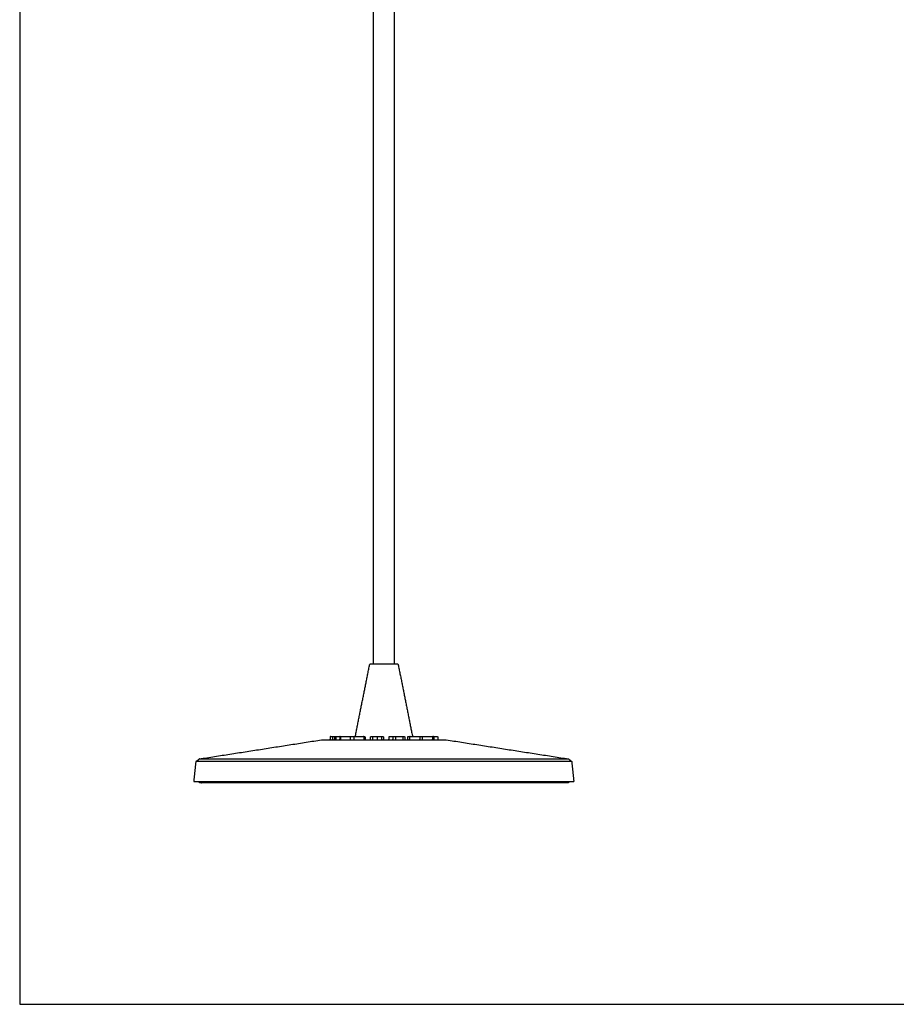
# Model space of a CAD drawing. Header units: millimetres. Extents: x -808 to 808, y -1435 to 1435.
# Tile 1 of 4: x -808 to 0, y -1435 to -528. Entities that reach past the tile are written whole.
import ezdxf

# ---------------------------------------------------------------- set-up
doc = ezdxf.new("R2010")
doc.units = ezdxf.units.MM
for name, color, linetype, true_color in [('Make2D$Visible$Curves$TDL0715_01_PT01_R03_Cast_Base', 7, 'Continuous', 0xffffff), ('Make2D$Visible$Curves$TDL0715_01_PT02_R02 BASE TUBE', 7, 'Continuous', 0xffffff), ('Make2D$Visible$Curves$TDL0715_01_PT09_R01_Foot_Pad', 7, 'Continuous', 0xffffff), ('TDL0715_01_PT01_R03_Cast_Base', 7, 'Continuous', 0xffffff)]:
    doc.layers.add(name, color=color, linetype=linetype, true_color=true_color)

msp = doc.modelspace()

# ---------------------------------------------------------------- linework, layer by layer
at = {"layer": 'Make2D$Visible$Curves$TDL0715_01_PT01_R03_Cast_Base', "color": 18, "true_color": 0x000000}
for points, degree in [([(-498.58, -1187.94), (-491.96, -1154.84), (-485.34, -1121.74)], 2), ([(-459.01, -1121.74), (-452.4, -1154.84), (-445.78, -1187.94)], 2), ([(-521.29, -1187.94), (-521.45, -1187.94), (-521.61, -1188), (-521.74, -1188.12), (-521.81, -1188.28), (-521.81, -1188.44)], 5), ([(-521.29, -1187.94), (-520.69, -1187.94), (-520.09, -1187.94)], 2), ([(-520.09, -1187.94), (-520.02, -1187.94), (-519.96, -1187.94)], 2), ([(-519.96, -1187.94), (-518.53, -1187.94), (-517.1, -1187.94)], 2), ([(-517.79, -1188.44), (-517.79, -1188.28), (-517.7, -1188.12), (-517.53, -1188), (-517.32, -1187.94), (-517.1, -1187.94)], 5), ([(-517.1, -1187.94), (-516.73, -1187.94), (-516.36, -1187.94)], 2), ([(-516.54, -1188.44), (-516.54, -1188.28), (-516.51, -1188.12), (-516.47, -1188), (-516.41, -1187.94), (-516.36, -1187.94)], 5), ([(-516.36, -1187.94), (-514.37, -1187.94), (-512.38, -1187.94)], 2), ([(-512.38, -1187.94), (-512.55, -1187.94), (-512.72, -1188), (-512.86, -1188.12), (-512.93, -1188.28), (-512.93, -1188.44)], 5), ([(-512.38, -1187.94), (-512.12, -1187.94), (-511.87, -1187.94)], 2), ([(-511.87, -1187.94), (-511.92, -1187.94), (-511.98, -1188), (-512.02, -1188.12), (-512.05, -1188.28), (-512.05, -1188.44)], 5), ([(-511.87, -1187.94), (-507.21, -1187.94), (-502.56, -1187.94)], 2), ([(-478.35, -1187.94), (-476.6, -1187.94), (-474.84, -1187.94)], 2), ([(-474.84, -1187.94), (-474.71, -1187.94), (-474.58, -1188), (-474.47, -1188.12), (-474.42, -1188.28), (-474.42, -1188.44)], 5), ([(-474.84, -1187.94), (-473.99, -1187.94), (-473.14, -1187.94)], 2), ([(-467.49, -1188.44), (-467.49, -1188.28), (-467.41, -1188.12), (-467.26, -1188), (-467.06, -1187.94), (-466.87, -1187.94)], 5), ([(-466.87, -1187.94), (-465.23, -1187.94), (-463.59, -1187.94)], 2), ([(-463.93, -1188.44), (-463.93, -1188.28), (-463.89, -1188.12), (-463.8, -1188), (-463.69, -1187.94), (-463.59, -1187.94)], 5), ([(-463.59, -1187.94), (-462.88, -1187.94), (-462.17, -1187.94)], 2), ([(-462.17, -1187.94), (-458.38, -1187.94), (-454.59, -1187.94)], 2), ([(-462.17, -1187.94), (-461.97, -1187.94), (-461.78, -1188), (-461.62, -1188.12), (-461.55, -1188.28), (-461.55, -1188.44)], 5), ([(-454.59, -1187.94), (-454.62, -1187.94), (-454.64, -1188), (-454.66, -1188.12), (-454.67, -1188.28), (-454.67, -1188.44)], 5), ([(-454.59, -1187.94), (-454.1, -1187.94), (-453.62, -1187.94)], 2), ([(-453.62, -1187.94), (-453.42, -1187.94), (-453.23, -1188), (-453.07, -1188.12), (-453, -1188.28), (-453, -1188.44)], 5), ([(-437.17, -1187.94), (-437.22, -1187.94), (-437.28, -1187.94)], 2), ([(-437.17, -1187.94), (-432.4, -1187.94), (-427.62, -1187.94)], 2), ([(-437.17, -1187.94), (-437.15, -1187.94), (-437.13, -1187.94), (-437.11, -1187.95), (-437.09, -1187.96), (-437.07, -1187.98)], 5), ([(-427.62, -1187.94), (-427.29, -1187.94), (-426.97, -1187.94)], 2), ([(-426.97, -1187.94), (-424.97, -1187.94), (-422.98, -1187.94)], 2), ([(-426.3, -1188.44), (-426.3, -1188.28), (-426.38, -1188.12), (-426.55, -1188), (-426.76, -1187.94), (-426.97, -1187.94)], 5), ([(-642.24, -1208.5), (-585.96, -1199.72), (-529.68, -1190.94)], 2), ([(-521.81, -1190.44), (-521.81, -1190.59), (-521.87, -1190.75), (-522, -1190.88), (-522.16, -1190.94), (-522.32, -1190.94)], 5), ([(-521.46, -1188.44), (-521.63, -1188.44), (-521.81, -1188.44)], 2), ([(-521.81, -1188.44), (-521.81, -1189.44), (-521.81, -1190.44)], 2), ([(-521.46, -1190.44), (-521.63, -1190.44), (-521.81, -1190.44)], 2), ([(-519.61, -1188.44), (-519.54, -1188.44), (-519.48, -1188.44)], 2), ([(-519.61, -1188.44), (-519.61, -1189.44), (-519.61, -1190.44)], 2), ([(-519.61, -1190.44), (-519.54, -1190.44), (-519.48, -1190.44)], 2), ([(-519.13, -1190.94), (-519.28, -1190.94), (-519.43, -1190.88), (-519.55, -1190.75), (-519.61, -1190.59), (-519.61, -1190.44)], 5), ([(-519.48, -1188.44), (-519.48, -1189.44), (-519.48, -1190.44)], 2), ([(-519, -1190.94), (-519.15, -1190.94), (-519.3, -1190.88), (-519.42, -1190.75), (-519.48, -1190.59), (-519.48, -1190.44)], 5), ([(-518.47, -1190.94), (-518.26, -1190.94), (-518.04, -1190.88), (-517.87, -1190.75), (-517.79, -1190.59), (-517.79, -1190.44)], 5), ([(-517.79, -1188.44), (-517.79, -1189.44), (-517.79, -1190.44)], 2), ([(-516.54, -1190.44), (-516.54, -1190.59), (-516.56, -1190.75), (-516.6, -1190.88), (-516.66, -1190.94), (-516.72, -1190.94)], 5), ([(-516.54, -1188.44), (-516.54, -1189.44), (-516.54, -1190.44)], 2), ([(-512.93, -1190.44), (-512.93, -1190.59), (-512.99, -1190.75), (-513.13, -1190.88), (-513.3, -1190.94), (-513.47, -1190.94)], 5), ([(-512.93, -1188.44), (-512.93, -1189.44), (-512.93, -1190.44)], 2), ([(-512.05, -1190.44), (-512.05, -1190.59), (-512.07, -1190.75), (-512.11, -1190.88), (-512.17, -1190.94), (-512.23, -1190.94)], 5), ([(-512.05, -1188.44), (-512.05, -1189.44), (-512.05, -1190.44)], 2), ([(-503.06, -1190.44), (-503.06, -1189.44), (-503.06, -1188.44)], 2), ([(-500.03, -1188.44), (-500.03, -1189.44), (-500.03, -1190.44)], 2), ([(-490.79, -1188.44), (-490.79, -1189.44), (-490.79, -1190.44)], 2), ([(-489.6, -1188.44), (-489.6, -1189.44), (-489.6, -1190.44)], 2), ([(-484.46, -1190.44), (-484.46, -1189.44), (-484.46, -1188.44)], 2), ([(-482.61, -1188.44), (-482.61, -1189.44), (-482.61, -1190.44)], 2), ([(-478.41, -1188.44), (-478.41, -1189.44), (-478.41, -1190.44)], 2), ([(-474.42, -1188.44), (-474.42, -1189.44), (-474.42, -1190.44)], 2), ([(-474.42, -1190.44), (-474.42, -1190.59), (-474.37, -1190.75), (-474.27, -1190.88), (-474.13, -1190.94), (-474, -1190.94)], 5), ([(-472.57, -1188.44), (-472.57, -1189.44), (-472.57, -1190.44)], 2), ([(-472, -1190.94), (-472.18, -1190.94), (-472.36, -1190.88), (-472.5, -1190.75), (-472.57, -1190.59), (-472.57, -1190.44)], 5), ([(-468.11, -1190.94), (-467.91, -1190.94), (-467.72, -1190.88), (-467.56, -1190.75), (-467.49, -1190.59), (-467.49, -1190.44)], 5), ([(-467.49, -1188.44), (-467.49, -1189.44), (-467.49, -1190.44)], 2), ([(-464.27, -1190.94), (-464.16, -1190.94), (-464.05, -1190.88), (-463.97, -1190.75), (-463.93, -1190.59), (-463.93, -1190.44)], 5), ([(-463.93, -1188.44), (-463.93, -1189.44), (-463.93, -1190.44)], 2), ([(-461.55, -1188.44), (-461.55, -1189.44), (-461.55, -1190.44)], 2), ([(-461.55, -1190.44), (-461.55, -1190.59), (-461.47, -1190.75), (-461.32, -1190.88), (-461.12, -1190.94), (-460.93, -1190.94)], 5), ([(-454.67, -1190.44), (-454.67, -1190.59), (-454.68, -1190.75), (-454.7, -1190.88), (-454.73, -1190.94), (-454.76, -1190.94)], 5), ([(-454.67, -1188.44), (-454.67, -1189.44), (-454.67, -1190.44)], 2), ([(-453, -1188.44), (-453, -1189.44), (-453, -1190.44)], 2), ([(-453, -1190.44), (-453, -1190.59), (-452.92, -1190.75), (-452.77, -1190.88), (-452.57, -1190.94), (-452.38, -1190.94)], 5), ([(-450.23, -1190.44), (-450.23, -1189.44), (-450.23, -1188.44)], 2), ([(-448.49, -1188.44), (-448.49, -1189.44), (-448.49, -1190.44)], 2), ([(-439.1, -1188.44), (-439.1, -1189.44), (-439.1, -1190.44)], 2), ([(-436.78, -1188.44), (-436.78, -1189.44), (-436.78, -1190.44)], 2), ([(-427.39, -1188.44), (-427.39, -1189.44), (-427.39, -1190.44)], 2), ([(-427.17, -1190.94), (-427.24, -1190.94), (-427.31, -1190.88), (-427.37, -1190.75), (-427.39, -1190.59), (-427.39, -1190.44)], 5), ([(-426.3, -1188.44), (-426.3, -1189.44), (-426.3, -1190.44)], 2), ([(-426.3, -1190.44), (-426.3, -1190.59), (-426.22, -1190.75), (-426.05, -1190.88), (-425.84, -1190.94), (-425.63, -1190.94)], 5), ([(-422.43, -1188.44), (-422.43, -1189.44), (-422.43, -1190.44)], 2), ([(-422.43, -1190.44), (-422.43, -1190.59), (-422.36, -1190.75), (-422.22, -1190.88), (-422.05, -1190.94), (-421.88, -1190.94)], 5), ([(-414.68, -1190.94), (-358.39, -1199.72), (-302.11, -1208.5)], 2), ([(-647.18, -1229.44), (-646.2, -1220.18), (-645.23, -1210.93)], 2), ([(-645.23, -1210.93), (-643.73, -1209.71), (-642.24, -1208.5)], 2), ([(-302.11, -1208.5), (-300.62, -1209.71), (-299.12, -1210.93)], 2), ([(-299.12, -1210.93), (-298.15, -1220.18), (-297.18, -1229.44)], 2)]:
    msp.add_open_spline(points, degree=degree, dxfattribs=at)
for points, degree, knots in [([(-485.34, -1121.74), (-485.29, -1121.51), (-485.17, -1121.31), (-484.9, -1121.09), (-484.79, -1121.03), (-484.65, -1120.98), (-484.61, -1120.97), (-484.54, -1120.95), (-484.5, -1120.95), (-484.45, -1120.94), (-484.43, -1120.94), (-484.4, -1120.94), (-484.37, -1120.94), (-484.36, -1120.94)], 3, [0, 0, 0, 0, 0.70591, 0.70591, 1.065677, 1.065677, 1.181216, 1.181216, 1.293696, 1.293696, 1.348125, 1.348125, 1.388938, 1.388938, 1.388938, 1.388938]), ([(-460, -1120.94), (-460, -1120.94), (-459.97, -1120.94), (-459.96, -1120.94), (-459.95, -1120.94), (-459.92, -1120.94), (-459.91, -1120.94), (-459.85, -1120.95), (-459.81, -1120.95), (-459.74, -1120.97), (-459.7, -1120.98), (-459.56, -1121.03), (-459.45, -1121.09), (-459.18, -1121.31), (-459.06, -1121.51), (-459.01, -1121.74)], 3, [0, 0, 0, 0, 0.000049, 0.000049, 0.02753, 0.02753, 0.082495, 0.082495, 0.196085, 0.196085, 0.312764, 0.312764, 0.676079, 0.676079, 1.388951, 1.388951, 1.388951, 1.388951]), ([(-520.09, -1187.94), (-520.01, -1187.94), (-519.94, -1187.95), (-519.87, -1187.98), (-519.74, -1188.07), (-519.65, -1188.21), (-519.62, -1188.28), (-519.61, -1188.36), (-519.61, -1188.44)], 5, [1.570796, 1.570796, 1.570796, 1.570796, 1.570796, 1.570796, 2.356194, 2.356194, 2.356194, 3.141593, 3.141593, 3.141593, 3.141593, 3.141593, 3.141593]), ([(-519.96, -1187.94), (-519.89, -1187.94), (-519.81, -1187.95), (-519.74, -1187.98), (-519.61, -1188.07), (-519.52, -1188.21), (-519.49, -1188.28), (-519.48, -1188.36), (-519.48, -1188.44)], 5, [1.570796, 1.570796, 1.570796, 1.570796, 1.570796, 1.570796, 2.356194, 2.356194, 2.356194, 3.141593, 3.141593, 3.141593, 3.141593, 3.141593, 3.141593]), ([(-501.46, -1187.94), (-501.47, -1187.94), (-501.47, -1187.94), (-501.5, -1187.94), (-501.52, -1187.94), (-501.53, -1187.94)], 3, [0, 0, 0, 0, 0.0284227, 0.0284227, 0.113001, 0.113001, 0.113001, 0.113001]), ([(-499.75, -1187.94), (-499.75, -1187.94), (-499.76, -1187.94), (-499.78, -1187.94), (-499.8, -1187.94), (-499.84, -1187.96), (-499.87, -1187.98), (-499.93, -1188.04), (-499.95, -1188.08), (-499.99, -1188.17), (-500.01, -1188.22), (-500.03, -1188.32), (-500.03, -1188.38), (-500.03, -1188.44)], 3, [0, 0, 0, 0, 0.021612, 0.021612, 0.141711, 0.141711, 0.356388, 0.356388, 0.570957, 0.570957, 0.785478, 0.785478, 1, 1, 1, 1]), ([(-490.79, -1188.44), (-490.79, -1188.38), (-490.79, -1188.32), (-490.83, -1188.22), (-490.85, -1188.17), (-490.91, -1188.08), (-490.94, -1188.04), (-491.02, -1187.98), (-491.06, -1187.96), (-491.13, -1187.94), (-491.16, -1187.94), (-491.19, -1187.94), (-491.19, -1187.94), (-491.2, -1187.94)], 3, [0, 0, 0, 0, 0.214616, 0.214616, 0.429231, 0.429231, 0.643862, 0.643862, 0.858528, 0.858528, 0.971421, 0.971421, 1, 1, 1, 1]), ([(-482.61, -1188.44), (-482.61, -1188.38), (-482.6, -1188.32), (-482.58, -1188.22), (-482.56, -1188.17), (-482.51, -1188.08), (-482.48, -1188.04), (-482.41, -1187.98), (-482.37, -1187.96), (-482.32, -1187.94), (-482.29, -1187.94), (-482.27, -1187.94), (-482.26, -1187.94), (-482.26, -1187.94)], 3, [0, 0, 0, 0, 0.214577, 0.214577, 0.429153, 0.429153, 0.643758, 0.643758, 0.85843, 0.85843, 0.975559, 0.975559, 1, 1, 1, 1]), ([(-478.35, -1187.94), (-478.35, -1187.94), (-478.36, -1187.94), (-478.36, -1187.94), (-478.36, -1187.94), (-478.37, -1187.96), (-478.38, -1187.98), (-478.39, -1188.04), (-478.39, -1188.08), (-478.4, -1188.17), (-478.4, -1188.22), (-478.41, -1188.32), (-478.41, -1188.38), (-478.41, -1188.44)], 3, [0, 0, 0, 0, 0.022271, 0.022271, 0.141683, 0.141683, 0.356364, 0.356364, 0.570941, 0.570941, 0.785469, 0.785469, 1, 1, 1, 1]), ([(-473.14, -1187.94), (-473.05, -1187.94), (-472.96, -1187.95), (-472.87, -1187.98), (-472.72, -1188.07), (-472.62, -1188.21), (-472.59, -1188.28), (-472.57, -1188.36), (-472.57, -1188.44)], 5, [1.570796, 1.570796, 1.570796, 1.570796, 1.570796, 1.570796, 2.356194, 2.356194, 2.356194, 3.141593, 3.141593, 3.141593, 3.141593, 3.141593, 3.141593]), ([(-448.12, -1187.94), (-448.12, -1187.94), (-448.13, -1187.94), (-448.16, -1187.94), (-448.18, -1187.94), (-448.24, -1187.96), (-448.28, -1187.98), (-448.35, -1188.04), (-448.38, -1188.08), (-448.43, -1188.17), (-448.45, -1188.22), (-448.48, -1188.32), (-448.49, -1188.38), (-448.49, -1188.44)], 3, [0, 0, 0, 0, 0.028681, 0.028681, 0.14147, 0.14147, 0.356137, 0.356137, 0.570768, 0.570768, 0.785384, 0.785384, 1, 1, 1, 1]), ([(-439.1, -1188.44), (-439.1, -1188.38), (-439.1, -1188.32), (-439.13, -1188.22), (-439.15, -1188.17), (-439.19, -1188.08), (-439.22, -1188.04), (-439.29, -1187.98), (-439.32, -1187.96), (-439.38, -1187.94), (-439.4, -1187.94), (-439.42, -1187.94), (-439.43, -1187.94), (-439.43, -1187.94)], 3, [0, 0, 0, 0, 0.214522, 0.214522, 0.429041, 0.429041, 0.64361, 0.64361, 0.858287, 0.858287, 0.978423, 0.978423, 1, 1, 1, 1]), ([(-437.28, -1187.94), (-437.28, -1187.94), (-437.28, -1187.94), (-437.28, -1187.94), (-437.28, -1187.94), (-437.27, -1187.94), (-437.27, -1187.94), (-437.26, -1187.94), (-437.26, -1187.94), (-437.24, -1187.94), (-437.23, -1187.94), (-437.21, -1187.94), (-437.2, -1187.94), (-437.16, -1187.95), (-437.13, -1187.96), (-437.09, -1187.98), (-437.08, -1187.98), (-437.08, -1187.98)], 3, [0, 0, 0, 0, 0.0000001, 0.0000001, 0.0037669, 0.0037669, 0.0113003, 0.0113003, 0.0263684, 0.0263684, 0.0572043, 0.0572043, 0.0887036, 0.0887036, 0.1868766, 0.1868766, 0.2113541, 0.2113541, 0.2113541, 0.2113541]), ([(-427.62, -1187.94), (-427.59, -1187.94), (-427.55, -1187.95), (-427.52, -1187.98), (-427.46, -1188.07), (-427.42, -1188.21), (-427.4, -1188.28), (-427.39, -1188.36), (-427.39, -1188.44)], 5, [1.570796, 1.570796, 1.570796, 1.570796, 1.570796, 1.570796, 2.356194, 2.356194, 2.356194, 3.141593, 3.141593, 3.141593, 3.141593, 3.141593, 3.141593]), ([(-422.98, -1187.94), (-422.89, -1187.94), (-422.8, -1187.95), (-422.72, -1187.98), (-422.58, -1188.07), (-422.48, -1188.21), (-422.44, -1188.28), (-422.43, -1188.36), (-422.43, -1188.44)], 5, [1.570796, 1.570796, 1.570796, 1.570796, 1.570796, 1.570796, 2.356194, 2.356194, 2.356194, 3.141593, 3.141593, 3.141593, 3.141593, 3.141593, 3.141593]), ([(-503.56, -1190.94), (-503.54, -1190.94), (-503.51, -1190.93), (-503.48, -1190.93), (-503.46, -1190.93), (-503.41, -1190.92), (-503.39, -1190.91), (-503.31, -1190.88), (-503.25, -1190.84), (-503.11, -1190.7), (-503.06, -1190.57), (-503.06, -1190.44)], 3, [0, 0, 0, 0, 0.0461885, 0.0461885, 0.110506, 0.110506, 0.1771384, 0.1771384, 0.3871928, 0.3871928, 0.7970289, 0.7970289, 0.7970289, 0.7970289]), ([(-500.82, -1190.94), (-500.79, -1190.94), (-500.73, -1190.93), (-500.67, -1190.93), (-500.64, -1190.93), (-500.53, -1190.92), (-500.45, -1190.91), (-500.31, -1190.87), (-500.23, -1190.85), (-500.15, -1190.82), (-500.14, -1190.82), (-500.13, -1190.82)], 3, [0, 0, 0, 0, 0.0816278, 0.0816278, 0.1904845, 0.1904845, 0.4154449, 0.4154449, 0.6465239, 0.6465239, 0.6821343, 0.6821343, 0.6821343, 0.6821343]), ([(-500.03, -1190.44), (-500.03, -1190.49), (-500.04, -1190.55), (-500.06, -1190.66), (-500.07, -1190.71), (-500.11, -1190.79), (-500.14, -1190.83), (-500.19, -1190.89), (-500.22, -1190.91), (-500.27, -1190.93), (-500.28, -1190.94), (-500.3, -1190.94), (-500.3, -1190.94), (-500.3, -1190.94)], 3, [0, 0, 0, 0, 0.2145346, 0.2145346, 0.4290673, 0.4290673, 0.6436528, 0.6436528, 0.8583431, 0.8583431, 0.9766527, 0.9766527, 0.9827385, 0.9827385, 0.9827385, 0.9827385]), ([(-490.79, -1190.44), (-490.79, -1190.49), (-490.78, -1190.55), (-490.75, -1190.66), (-490.72, -1190.71), (-490.67, -1190.79), (-490.63, -1190.83), (-490.55, -1190.89), (-490.51, -1190.91), (-490.44, -1190.93), (-490.42, -1190.94), (-490.39, -1190.94), (-490.38, -1190.94), (-490.37, -1190.94)], 3, [0, 0, 0, 0, 0.214618, 0.214618, 0.429236, 0.429236, 0.643871, 0.643871, 0.858541, 0.858541, 0.969125, 0.969125, 1, 1, 1, 1]), ([(-489.6, -1190.44), (-489.6, -1190.57), (-489.55, -1190.7), (-489.41, -1190.84), (-489.35, -1190.88), (-489.27, -1190.91), (-489.25, -1190.92), (-489.21, -1190.93), (-489.19, -1190.93), (-489.15, -1190.93), (-489.12, -1190.94), (-489.1, -1190.94)], 3, [0, 0, 0, 0, 0.4098361, 0.4098361, 0.6198905, 0.6198905, 0.6865229, 0.6865229, 0.7508404, 0.7508404, 0.7970289, 0.7970289, 0.7970289, 0.7970289]), ([(-484.96, -1190.94), (-484.94, -1190.94), (-484.91, -1190.93), (-484.87, -1190.93), (-484.85, -1190.93), (-484.81, -1190.92), (-484.79, -1190.91), (-484.71, -1190.88), (-484.65, -1190.84), (-484.51, -1190.7), (-484.46, -1190.57), (-484.46, -1190.44)], 3, [0, 0, 0, 0, 0.0461885, 0.0461885, 0.110506, 0.110506, 0.1771384, 0.1771384, 0.3871928, 0.3871928, 0.7970289, 0.7970289, 0.7970289, 0.7970289]), ([(-482.61, -1190.44), (-482.61, -1190.49), (-482.61, -1190.55), (-482.64, -1190.66), (-482.66, -1190.71), (-482.71, -1190.79), (-482.74, -1190.83), (-482.8, -1190.89), (-482.84, -1190.91), (-482.9, -1190.93), (-482.92, -1190.94), (-482.95, -1190.94), (-482.95, -1190.94), (-482.96, -1190.94)], 3, [0, 0, 0, 0, 0.214583, 0.214583, 0.429166, 0.429166, 0.64378, 0.64378, 0.858459, 0.858459, 0.973671, 0.973671, 1, 1, 1, 1]), ([(-478.41, -1190.44), (-478.41, -1190.49), (-478.41, -1190.55), (-478.42, -1190.66), (-478.42, -1190.71), (-478.43, -1190.79), (-478.43, -1190.83), (-478.44, -1190.89), (-478.45, -1190.91), (-478.46, -1190.93), (-478.46, -1190.93), (-478.46, -1190.94)], 3, [0, 0, 0, 0, 0.2145359, 0.2145359, 0.4290701, 0.4290701, 0.6436542, 0.6436542, 0.8583405, 0.8583405, 0.963015, 0.963015, 0.963015, 0.963015]), ([(-450.73, -1190.94), (-450.71, -1190.94), (-450.68, -1190.93), (-450.64, -1190.93), (-450.62, -1190.93), (-450.58, -1190.92), (-450.56, -1190.91), (-450.48, -1190.88), (-450.42, -1190.84), (-450.28, -1190.7), (-450.23, -1190.57), (-450.23, -1190.44)], 3, [0, 0, 0, 0, 0.0461885, 0.0461885, 0.110506, 0.110506, 0.1771384, 0.1771384, 0.3871928, 0.3871928, 0.7970289, 0.7970289, 0.7970289, 0.7970289]), ([(-448.86, -1190.94), (-448.86, -1190.94), (-448.85, -1190.94), (-448.82, -1190.94), (-448.8, -1190.93), (-448.74, -1190.91), (-448.7, -1190.89), (-448.63, -1190.83), (-448.6, -1190.79), (-448.55, -1190.71), (-448.52, -1190.66), (-448.5, -1190.55), (-448.49, -1190.49), (-448.49, -1190.44)], 3, [0, 0, 0, 0, 0.030985, 0.030985, 0.141458, 0.141458, 0.356127, 0.356127, 0.570763, 0.570763, 0.785381, 0.785381, 1, 1, 1, 1]), ([(-438.76, -1190.94), (-438.77, -1190.94), (-438.77, -1190.94), (-438.8, -1190.94), (-438.82, -1190.93), (-438.87, -1190.91), (-438.91, -1190.89), (-438.97, -1190.83), (-439, -1190.79), (-439.05, -1190.71), (-439.07, -1190.66), (-439.09, -1190.55), (-439.1, -1190.49), (-439.1, -1190.44)], 3, [0, 0, 0, 0, 0.02331, 0.02331, 0.141659, 0.141659, 0.356349, 0.356349, 0.570934, 0.570934, 0.785466, 0.785466, 1, 1, 1, 1]), ([(-436.78, -1190.44), (-436.78, -1190.57), (-436.73, -1190.7), (-436.59, -1190.84), (-436.53, -1190.88), (-436.45, -1190.91), (-436.42, -1190.92), (-436.38, -1190.93), (-436.36, -1190.93), (-436.33, -1190.93), (-436.3, -1190.94), (-436.28, -1190.94)], 3, [0, 0, 0, 0, 0.4098361, 0.4098361, 0.6198905, 0.6198905, 0.6865229, 0.6865229, 0.7508404, 0.7508404, 0.7970289, 0.7970289, 0.7970289, 0.7970289])]:
    msp.add_open_spline(points, degree=degree, knots=knots, dxfattribs=at)
for points, weights in [([(-484.36, -1120.94), (-484.36, -1120.94), (-481.68, -1120.94)], [1, 0.922158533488, 0.955503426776]), ([(-468.41, -1120.94), (-464.95, -1120.94), (-462.68, -1120.94)], [1, 0.911546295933, 0.905027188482]), ([(-462.68, -1120.94), (-460, -1120.94), (-460, -1120.94)], [0.905027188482, 0.897470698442, 1]), ([(-502.56, -1187.94), (-502.56, -1187.94), (-499.75, -1187.94)], [1, 0.87493809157, 1]), ([(-499.75, -1187.94), (-499.2, -1187.94), (-498.58, -1187.94)], [1, 0.977117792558, 0.967087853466]), ([(-491.2, -1187.94), (-490.1, -1187.94), (-490.1, -1187.94)], [1, 0.953119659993, 1]), ([(-483.96, -1187.94), (-483.96, -1187.94), (-482.26, -1187.94)], [1, 0.92588199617, 1]), ([(-482.26, -1187.94), (-480.6, -1187.94), (-478.35, -1187.94)], [1, 0.945678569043, 1]), ([(-449.73, -1187.94), (-449.73, -1187.94), (-448.12, -1187.94)], [1, 0.930416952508, 1]), ([(-448.12, -1187.94), (-447.15, -1187.94), (-445.78, -1187.94)], [1, 0.951545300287, 0.960746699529]), ([(-439.43, -1187.94), (-437.28, -1187.94), (-437.28, -1187.94)], [1, 0.905684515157, 1]), ([(-529.68, -1190.94), (-529.68, -1190.94), (-522.32, -1190.94)], [1, 0.902327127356, 0.869797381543]), ([(-522.32, -1190.94), (-514.41, -1190.94), (-500.29, -1190.94)], [0.869797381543, 0.837284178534, 0.869847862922]), ([(-500.29, -1190.94), (-500.26, -1190.94), (-500.24, -1190.94)], [0.869847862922, 0.86990115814, 0.869954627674]), ([(-500.24, -1190.94), (-493.02, -1190.94), (-484.96, -1190.94)], [0.869954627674, 0.887657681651, 0.924468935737]), ([(-484.96, -1190.94), (-484.91, -1190.94), (-484.87, -1190.94)], [0.924468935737, 0.924667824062, 0.924867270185]), ([(-484.87, -1190.94), (-481.7, -1190.94), (-478.47, -1190.94)], [0.924867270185, 0.94023957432, 0.958925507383]), ([(-478.47, -1190.94), (-478.47, -1190.94), (-478.46, -1190.94)], [0.958925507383, 0.958935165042, 0.958944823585]), ([(-421.88, -1190.94), (-414.68, -1190.94), (-414.68, -1190.94)], [0.870447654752, 0.903293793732, 1]), ([(-647.18, -1229.44), (-647.18, -1229.44), (-642.18, -1229.44)], [1, 0.952503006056, 0.920410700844]), ([(-302.64, -1229.44), (-297.18, -1229.44), (-297.18, -1229.44)], [0.917648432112, 0.950437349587, 1])]:
    msp.add_rational_spline(points, weights, degree=2, dxfattribs=at)
for points, weights, degree, knots in [([(-481.68, -1120.94), (-480.65, -1120.94), (-479.33, -1120.94), (-474.31, -1120.94), (-468.41, -1120.94)], [0.955503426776, 0.9688479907, 1, 0.891006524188, 1], 2, [8.198529, 8.198529, 8.198529, 11.479564, 11.479564, 22.959129, 22.959129, 22.959129]), ([(-503.06, -1188.44), (-503.06, -1188.31), (-503.01, -1188.18), (-502.91, -1188.08), (-502.86, -1188.04), (-502.81, -1188), (-502.71, -1187.96), (-502.68, -1187.95), (-502.64, -1187.94), (-502.63, -1187.94), (-502.6, -1187.94), (-502.57, -1187.94), (-502.56, -1187.94)], [0.969759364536, 0.875080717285, 0.82774139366, 0.82774139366, 0.82774139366, 0.82774139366, 0.82774139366, 0.82774139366, 0.82774139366, 0.82774139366, 0.82774139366, 0.82774139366, 0.82774139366], 3, [0, 0, 0, 0, 0.402872, 0.402872, 0.402872, 0.6164847, 0.6164847, 0.7175949, 0.7175949, 0.7500366, 0.7500366, 0.797103, 0.797103, 0.797103, 0.797103]), ([(-498.58, -1187.94), (-496.91, -1187.94), (-495.14, -1187.94), (-492.6, -1187.94), (-491.2, -1187.94)], [0.967087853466, 0.941403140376, 1, 0.918520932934, 1], 2, [1.3666, 1.3666, 1.3666, 4.866197, 4.866197, 9.732394, 9.732394, 9.732394]), ([(-490.1, -1187.94), (-490.1, -1187.94), (-490.1, -1187.94), (-490.09, -1187.94), (-490.09, -1187.94), (-490.08, -1187.94), (-490.08, -1187.94), (-490.06, -1187.94), (-490.05, -1187.94), (-490.03, -1187.94), (-490.02, -1187.94), (-489.98, -1187.95), (-489.95, -1187.96), (-489.86, -1188), (-489.8, -1188.04), (-489.75, -1188.08), (-489.65, -1188.18), (-489.6, -1188.31), (-489.6, -1188.44)], [1, 1, 1, 1, 1, 1, 1, 1, 1, 1, 1, 1, 1, 1, 1, 1, 1, 1.05719095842, 1.17157287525], 3, [0, 0, 0, 0, 0.0000009, 0.0000009, 0.007607, 0.007607, 0.0228204, 0.0228204, 0.0539537, 0.0539537, 0.0857567, 0.0857567, 0.1848765, 0.1848765, 0.3942841, 0.3942841, 0.3942841, 0.7971561, 0.7971561, 0.7971561, 0.7971561]), ([(-484.46, -1188.44), (-484.46, -1188.31), (-484.41, -1188.18), (-484.31, -1188.08), (-484.26, -1188.04), (-484.2, -1188), (-484.11, -1187.96), (-484.08, -1187.95), (-484.04, -1187.94), (-484.03, -1187.94), (-484, -1187.94), (-483.97, -1187.94), (-483.96, -1187.94)], [0.969458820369, 0.874809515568, 0.827484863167, 0.827484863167, 0.827484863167, 0.827484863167, 0.827484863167, 0.827484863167, 0.827484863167, 0.827484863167, 0.827484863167, 0.827484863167, 0.827484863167], 3, [0, 0, 0, 0, 0.402872, 0.402872, 0.402872, 0.6164847, 0.6164847, 0.7175949, 0.7175949, 0.7500366, 0.7500366, 0.797103, 0.797103, 0.797103, 0.797103]), ([(-450.23, -1188.44), (-450.23, -1188.31), (-450.18, -1188.18), (-450.08, -1188.08), (-450.03, -1188.04), (-449.97, -1188), (-449.88, -1187.96), (-449.85, -1187.95), (-449.81, -1187.94), (-449.8, -1187.94), (-449.77, -1187.94), (-449.74, -1187.94), (-449.73, -1187.94)], [0.988233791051, 0.891751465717, 0.84351030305, 0.84351030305, 0.84351030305, 0.84351030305, 0.84351030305, 0.84351030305, 0.84351030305, 0.84351030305, 0.84351030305, 0.84351030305, 0.84351030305], 3, [0, 0, 0, 0, 0.402872, 0.402872, 0.402872, 0.6164847, 0.6164847, 0.7175949, 0.7175949, 0.7500366, 0.7500366, 0.797103, 0.797103, 0.797103, 0.797103]), ([(-445.78, -1187.94), (-444.85, -1187.94), (-443.86, -1187.94), (-441.29, -1187.94), (-439.43, -1187.94)], [0.960746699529, 0.96701117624, 1, 0.918556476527, 1], 2, [2.894814, 2.894814, 2.894814, 4.865656, 4.865656, 9.731311, 9.731311, 9.731311]), ([(-437.08, -1187.98), (-437.02, -1188.01), (-436.97, -1188.04), (-436.93, -1188.08), (-436.83, -1188.18), (-436.78, -1188.31), (-436.78, -1188.44)], [1, 1, 1, 1, 1, 1.05719095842, 1.17157287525], 3, [0.2113541, 0.2113541, 0.2113541, 0.2113541, 0.3942841, 0.3942841, 0.3942841, 0.7971561, 0.7971561, 0.7971561, 0.7971561]), ([(-478.46, -1190.94), (-475.33, -1190.94), (-472.18, -1190.94), (-438.29, -1190.94), (-421.88, -1190.94)], [0.958944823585, 0.977787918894, 1, 0.803812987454, 0.870447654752], 2, [83.47115, 83.47115, 83.47115, 90.320789, 90.320789, 150.819853, 150.819853, 150.819853]), ([(-299.12, -1210.93), (-299.12, -1210.93), (-472.18, -1210.93), (-645.23, -1210.93), (-645.23, -1210.93)], [1, 0.707106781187, 1, 0.707106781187, 1], 2, [0, 0, 0, 271.833247, 271.833247, 543.666495, 543.666495, 543.666495]), ([(-642.24, -1208.5), (-642.24, -1208.5), (-472.18, -1208.5), (-302.11, -1208.5), (-302.11, -1208.5)], [1, 0.707106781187, 1, 0.707106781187, 1], 2, [0, 0, 0, 267.132327, 267.132327, 534.264654, 534.264654, 534.264654]), ([(-642.18, -1229.44), (-609.57, -1229.44), (-472.18, -1229.44), (-336.31, -1229.44), (-302.64, -1229.44)], [0.920410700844, 0.75460377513, 1, 0.7566694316, 0.917648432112], 2, [308.159376, 308.159376, 308.159376, 538.471333, 538.471333, 766.844608, 766.844608, 766.844608])]:
    msp.add_rational_spline(points, weights, degree=degree, knots=knots, dxfattribs=at)
at = {"layer": 'Make2D$Visible$Curves$TDL0715_01_PT02_R02 BASE TUBE', "color": 18, "true_color": 0x000000}
for points in [[(-481.68, -1120.94), (-481.68, -577.7), (-481.68, -34.46)], [(-462.68, -31.9), (-462.68, -576.42), (-462.68, -1120.94)]]:
    msp.add_open_spline(points, degree=2, dxfattribs=at)
at = {"layer": 'Make2D$Visible$Curves$TDL0715_01_PT09_R01_Foot_Pad', "color": 18, "true_color": 0x000000}
for points in [[(-642.18, -1229.64), (-642.18, -1229.54), (-642.18, -1229.44)], [(-642.18, -1230.64), (-642.18, -1230.14), (-642.18, -1229.64)], [(-641.71, -1229.44), (-641.71, -1229.54), (-641.71, -1229.64)], [(-302.64, -1229.44), (-302.64, -1229.54), (-302.64, -1229.64)], [(-302.18, -1229.64), (-302.18, -1230.14), (-302.18, -1230.64)]]:
    msp.add_open_spline(points, degree=2, dxfattribs=at)
for points, weights in [([(-642.18, -1229.64), (-642.18, -1229.64), (-641.71, -1229.64)], [1, 0.999322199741, 1]), ([(-641.71, -1230.64), (-642.18, -1230.64), (-642.18, -1230.64)], [1, 0.999322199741, 1]), ([(-302.18, -1229.64), (-302.18, -1229.64), (-302.64, -1229.64)], [1, 0.985353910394, 0.972240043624])]:
    msp.add_rational_spline(points, weights, degree=2, dxfattribs=at)
for points, weights, knots in [([(-302.64, -1229.64), (-313.83, -1229.64), (-465.92, -1229.64), (-629.66, -1229.64), (-641.71, -1229.64)], [0.972240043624, 0.734650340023, 1, 0.720004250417, 1], [26.159722, 26.159722, 26.159722, 273.294871, 273.294871, 534.070751, 534.070751, 534.070751]), ([(-302.18, -1230.64), (-302.18, -1230.64), (-465.92, -1230.64), (-629.66, -1230.64), (-641.71, -1230.64)], [1, 0.720004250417, 1, 0.720004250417, 1], [12.518991, 12.518991, 12.518991, 273.294871, 273.294871, 534.070751, 534.070751, 534.070751])]:
    msp.add_rational_spline(points, weights, degree=2, knots=knots, dxfattribs=at)
at = {"layer": 'TDL0715_01_PT01_R03_Cast_Base', "color": 18, "true_color": 0x000000}
msp.add_lwpolyline([(-807.81, -1434.56), (807.81, -1434.56), (807.81, 1434.56), (-807.81, 1434.56)], close=True, dxfattribs=at)

doc.saveas('drawing.dxf')
